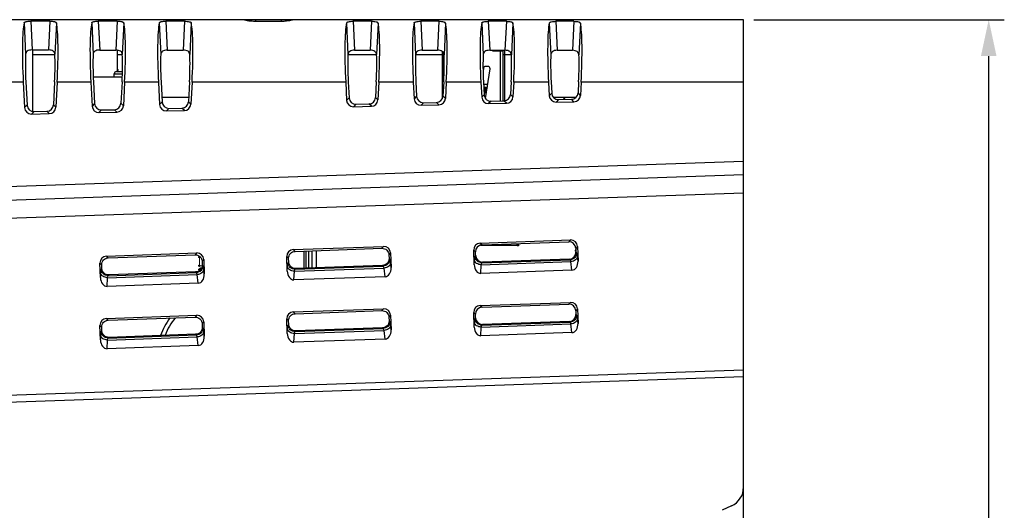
# Model space of a CAD drawing. Header units: millimetres. Extents: x 0 to 594, y 0 to 420.
# Tile 27 of 31: x 359 to 454, y 225 to 272. Entities that reach past the tile are written whole.
import ezdxf

# ---------------------------------------------------------------- set-up
doc = ezdxf.new("R2010")
doc.units = ezdxf.units.MM
doc.header["$LTSCALE"] = 46.2
doc.header["$PDMODE"] = 3
doc.header["$PDSIZE"] = 8
doc.layers.get('0').update_dxf_attribs({"linetype": 'CONTINUOUS'})
doc.layers.get('Defpoints').update_dxf_attribs({"linetype": 'CONTINUOUS'})
for name, color, linetype in [('2D-OUT_MSR-B2MWA-EX-DIM', 7, 'CONTINUOUS'), ('BUZZ-SHAPE', 7, 'CONTINUOUS'), ('C-2007435-3-C-3D-SHAPE', 7, 'CONTINUOUS'), ('DIP_SW_2P_F-SHAPE', 7, 'CONTINUOUS'), ('PCB-TOPRP1000D_V100-SHAPE', 7, 'CONTINUOUS'), ('RP_BOTTOM_CASE-SHAPE', 7, 'CONTINUOUS'), ('RP_TOP_CASE-SHAPE', 7, 'CONTINUOUS'), ('TACT_ANGLE__YST-1102V-SHAPE', 7, 'CONTINUOUS'), ('USB-1001-008-01001_CNC-SHAPE', 7, 'CONTINUOUS')]:
    doc.layers.add(name, color=color, linetype=linetype)
doc.styles.get("Standard").update_dxf_attribs({"font": 'gothic.ttf'})
doc.dimstyles.new('DIMSTYLE_1', dxfattribs={"dimtxt": 3.5, "dimasz": 3.5, "dimexe": 1.5, "dimexo": 1, "dimgap": 0.875, "dimtad": 1, "dimdec": 1, "dimdsep": 46, "dimtxsty": 'STANDARD', "dimblk": '_FILLED', "dimblk1": '_FILLED', "dimblk2": '_FILLED', "dimcen": 0.09, "dimadec": 5, "dimazin": 2, "dimtp": 0.5, "dimtm": 0.5, "dimtfac": 1, "dimtdec": 1, "dimtofl": 0, "dimtmove": 0, "dimatfit": 3, "dimldrblk": '_FILLED', "dimfxl": 1, "dimtolj": 1, "dimarcsym": 0})

# ---------------------------------------------------------------- blocks, each defined once
blk = doc.blocks.new('_FILLED')
at = {"color": 0, "linetype": 'ByBlock'}
blk.add_solid([(0, 0), (-1, 0.214), (-1, -0.214)], dxfattribs=at)
blk = doc.blocks.new('*D12')
at = {"layer": '2D-OUT_MSR-B2MWA-EX-DIM', "color": 0, "linetype": 'Continuous', "lineweight": -2}
for p, q in [((429.896, 272.025), (453.997, 272.025)), ((452.497, 144.275), (452.497, 268.525)), ((425.896, 140.775), (453.997, 140.775))]:
    blk.add_line(p, q, dxfattribs=at)
at = {"layer": 'Defpoints', "color": 0, "linetype": 'Continuous'}
for p in [(428.896, 272.025), (452.497, 272.025), (424.896, 140.775)]:
    blk.add_point(p, dxfattribs=at)
at = {"layer": '2D-OUT_MSR-B2MWA-EX-DIM', "color": 0, "linetype": 'Continuous', "lineweight": -2, "xscale": 3.5, "yscale": 3.5, "zscale": 3.5}
for p, rotation in [((452.497, 272.025), 90), ((452.497, 140.775), 270)]:
    blk.add_blockref('_FILLED', p, dxfattribs=dict(at, rotation=rotation))
at = {"layer": '2D-OUT_MSR-B2MWA-EX-DIM', "color": 0, "linetype": 'Continuous', "insert": (446.955, 207.391), "char_height": 3.5, "attachment_point": 2, "rotation": 90, "line_spacing_factor": 0.9}
blk.add_mtext('\\A1;131.3', dxfattribs=at)

msp = doc.modelspace()

# ---------------------------------------------------------------- linework, layer by layer
at = {"layer": 'BUZZ-SHAPE', "color": 7, "linetype": 'Continuous'}
for radius, start, end in [(6, 143.33593, 161.6191), (5.6, 139.8885, 160.07025)]:
    msp.add_arc((378.482, 239.739), radius, start, end, dxfattribs=at)
at = {"layer": 'C-2007435-3-C-3D-SHAPE', "color": 7, "linetype": 'Continuous'}
for p, q in [((386.596, 248.108), (386.596, 249.763)), ((386.77, 249.77), (386.77, 248.114)), ((387.054, 248.124), (387.054, 249.779)), ((387.346, 249.79), (387.346, 248.134)), ((387.346, 249.675), (387.366, 249.675)), ((387.366, 248.134), (387.366, 249.79)), ((387.766, 249.804), (387.766, 248.148)), ((387.366, 248.34), (387.346, 248.295))]:
    msp.add_line(p, q, dxfattribs=at)
at = {"layer": 'DIP_SW_2P_F-SHAPE', "color": 7, "linetype": 'Continuous'}
msp.add_line((360.446, 269.112), (360.446, 263.203), dxfattribs=at)
at = {"layer": 'PCB-TOPRP1000D_V100-SHAPE', "color": 7, "linetype": 'Continuous'}
for p, q in [((360.446, 268.675), (362.605, 268.675)), ((368.646, 268.675), (369.098, 268.675)), ((390.819, 268.675), (393.57, 268.675)), ((397.327, 268.675), (400.036, 268.675)), ((405.756, 268.675), (406.555, 268.675))]:
    msp.add_line(p, q, dxfattribs=at)
for points, const_width in [([(399.896, 268.964), (399.896, 264.43)], 0.126), ([(405.896, 264.216), (405.896, 269.082)], 0.126), ([(407.171, 250.325), (403.55, 250.325)], 0.126), ([(407.171, 250.476), (407.171, 250.325)], 0.126), ([(376.521, 249.175), (376.568, 249.222)], 0.105), ([(412.746, 249.8), (412.746, 250.023)], 0.105), ([(412.754, 249.792), (412.746, 249.8)], 0.105), ([(376.521, 248.35), (376.521, 249.175)], 0.105), ([(376.78, 248.35), (376.521, 248.35)], 0.105), ([(376.768, 248.825), (376.721, 248.825)], 0.462), ([(376.521, 247.975), (376.621, 248.075)], 0.105), ([(376.521, 247.878), (376.521, 247.975)], 0.105), ([(376.621, 248.075), (376.694, 248.075)], 0.105)]:
    msp.add_lwpolyline(points, dxfattribs=dict(at, const_width=const_width))
for points, const_width in [([(404.173, 265.222, 0.094913), (403.896, 265.275)], 0.63), ([(411.647, 264.526, 0.01081), (411.547, 264.346)], 0.107), ([(411.721, 264.526, 0.010907), (411.62, 264.348)], 0.107)]:
    msp.add_lwpolyline(points, format="xyb", dxfattribs=dict(at, const_width=const_width))
for centre, radius in [((407.171, 250.325), 0.075), ((376.521, 249.175), 0.0625), ((376.521, 248.35), 0.0625), ((376.521, 247.975), 0.0625), ((376.621, 248.075), 0.0625)]:
    msp.add_circle(centre, radius, dxfattribs=at)
for centre, start, end in [((368.646, 267.175), 269.99148, 90.00852), ((412.746, 249.8), 90, 270.96257)]:
    msp.add_arc(centre, 0.0625, start, end, dxfattribs=at)
at = {"layer": 'RP_BOTTOM_CASE-SHAPE', "color": 7, "linetype": 'Continuous'}
msp.add_line((428.896, 220.775), (428.896, 227.041), dxfattribs=at)
at = {"layer": 'RP_TOP_CASE-SHAPE', "color": 7, "linetype": 'Continuous'}
for p, q in [((428.896, 272.025), (299.996, 272.025)), ((381.921, 272.025), (381.921, 271.857)), ((384.399, 272.025), (384.399, 271.857)), ((385.451, 272.025), (385.452, 271.992)), ((428.896, 237.644), (428.896, 272.025)), ((359.64, 271.716), (359.784, 268.697)), ((360.279, 271.882), (360.412, 269.112)), ((362.112, 271.882), (360.279, 271.882)), ((362.112, 271.882), (361.979, 269.111)), ((362.749, 271.716), (362.605, 268.696)), ((366.147, 271.714), (366.292, 268.69)), ((366.786, 271.88), (366.919, 269.108)), ((368.605, 271.88), (366.786, 271.88)), ((368.605, 271.88), (368.472, 269.107)), ((369.242, 271.713), (369.098, 268.689)), ((372.654, 271.711), (372.799, 268.684)), ((373.293, 271.879), (373.426, 269.104)), ((375.097, 271.878), (373.293, 271.879)), ((375.097, 271.878), (374.965, 269.103)), ((375.735, 271.71), (375.59, 268.682)), ((384.399, 271.857), (381.921, 271.857)), ((390.674, 271.704), (390.819, 268.664)), ((391.313, 271.874), (391.446, 269.092)), ((393.078, 271.873), (391.313, 271.874)), ((393.078, 271.873), (392.945, 269.091)), ((393.715, 271.703), (393.57, 268.662)), ((397.181, 271.701), (397.327, 268.657)), ((397.82, 271.872), (397.953, 269.087)), ((399.571, 271.872), (397.82, 271.872)), ((399.571, 271.872), (399.437, 269.086)), ((400.208, 271.7), (400.062, 268.655)), ((403.688, 271.698), (403.834, 268.65)), ((404.327, 271.87), (404.461, 269.083)), ((406.063, 271.87), (404.327, 271.87)), ((406.063, 271.87), (405.93, 269.082)), ((406.701, 271.698), (406.555, 268.648)), ((410.196, 271.696), (410.342, 268.643)), ((410.835, 271.868), (410.968, 269.078)), ((412.556, 271.868), (410.835, 271.868)), ((412.556, 271.868), (412.423, 269.077)), ((413.194, 271.695), (413.048, 268.641)), ((360.412, 269.112), (361.979, 269.111)), ((366.919, 269.108), (368.472, 269.107)), ((373.426, 269.104), (374.965, 269.103)), ((391.446, 269.092), (392.945, 269.091)), ((397.953, 269.087), (399.437, 269.086)), ((404.461, 269.083), (405.93, 269.082)), ((410.968, 269.078), (412.423, 269.077)), ((359.561, 266.025), (356.335, 266.025)), ((359.561, 266.025), (359.691, 263.561)), ((359.81, 266.031), (359.927, 263.802)), ((362.579, 266.031), (362.463, 263.83)), ((362.827, 266.025), (362.699, 263.6)), ((366.069, 266.025), (362.827, 266.025)), ((366.069, 266.025), (366.191, 263.708)), ((366.318, 266.031), (366.427, 263.95)), ((369.071, 266.031), (368.963, 263.978)), ((369.319, 266.025), (369.199, 263.747)), ((372.577, 266.025), (369.319, 266.025)), ((372.577, 266.025), (372.691, 263.856)), ((372.826, 266.031), (372.927, 264.097)), ((375.563, 266.031), (375.463, 264.125)), ((375.811, 266.025), (375.699, 263.895)), ((390.598, 266.025), (375.811, 266.025)), ((390.598, 266.025), (390.691, 264.264)), ((390.847, 266.031), (390.927, 264.506)), ((393.542, 266.031), (393.463, 264.534)), ((393.79, 266.025), (393.699, 264.303)), ((397.106, 266.025), (393.79, 266.025)), ((397.106, 266.025), (397.191, 264.412)), ((397.355, 266.031), (397.427, 264.653)), ((400.034, 266.031), (399.963, 264.682)), ((400.282, 266.025), (400.199, 264.451)), ((403.614, 266.025), (400.282, 266.025)), ((403.614, 266.025), (403.691, 264.559)), ((403.863, 266.031), (403.927, 264.801)), ((406.526, 266.031), (406.463, 264.829)), ((406.774, 266.025), (406.699, 264.598)), ((410.122, 266.025), (406.774, 266.025)), ((410.122, 266.025), (410.191, 264.707)), ((410.371, 266.031), (410.427, 264.948)), ((413.018, 266.031), (412.963, 264.977)), ((413.267, 266.025), (413.199, 264.746)), ((428.896, 266.025), (413.267, 266.025)), ((375.484, 264.525), (372.905, 264.525)), ((390.927, 264.506), (390.691, 264.264)), ((393.699, 264.303), (393.463, 264.534)), ((397.427, 264.653), (397.191, 264.412)), ((400.199, 264.451), (399.963, 264.682)), ((403.927, 264.801), (403.691, 264.559)), ((406.699, 264.598), (406.463, 264.829)), ((410.427, 264.948), (410.191, 264.707)), ((412.743, 264.525), (410.617, 264.525)), ((413.199, 264.746), (412.963, 264.977)), ((359.927, 263.802), (359.691, 263.561)), ((362.699, 263.6), (362.463, 263.83)), ((366.427, 263.95), (366.191, 263.708)), ((369.199, 263.747), (368.963, 263.978)), ((372.927, 264.097), (372.691, 263.856)), ((373.588, 263.484), (374.831, 263.512)), ((375.067, 263.282), (374.831, 263.512)), ((375.699, 263.895), (375.463, 264.125)), ((391.588, 263.893), (391.352, 263.651)), ((391.352, 263.651), (393.067, 263.69)), ((391.588, 263.893), (392.831, 263.921)), ((393.067, 263.69), (392.831, 263.921)), ((398.089, 264.04), (397.852, 263.799)), ((397.852, 263.799), (399.567, 263.838)), ((398.089, 264.04), (399.331, 264.068)), ((399.567, 263.838), (399.331, 264.068)), ((404.589, 264.188), (404.352, 263.946)), ((404.352, 263.946), (406.067, 263.985)), ((404.589, 264.188), (405.831, 264.216)), ((406.067, 263.985), (405.831, 264.216)), ((411.089, 264.335), (410.852, 264.094)), ((410.852, 264.094), (412.567, 264.133)), ((411.089, 264.335), (412.331, 264.363)), ((412.567, 264.133), (412.331, 264.363)), ((360.588, 263.189), (360.352, 262.948)), ((360.352, 262.948), (362.067, 262.987)), ((360.588, 263.189), (361.831, 263.217)), ((362.067, 262.987), (361.831, 263.217)), ((367.088, 263.337), (366.852, 263.095)), ((366.852, 263.095), (368.567, 263.134)), ((367.088, 263.337), (368.331, 263.365)), ((368.567, 263.134), (368.331, 263.365)), ((373.588, 263.484), (373.352, 263.243)), ((373.352, 263.243), (375.067, 263.282)), ((336.794, 255.235), (428.896, 258.424)), ((336.839, 253.929), (428.896, 257.115)), ((336.9, 252.186), (428.896, 255.371)), ((403.543, 250.523), (412.243, 250.826)), ((403.543, 250.523), (403.722, 250.356)), ((403.722, 250.356), (412.076, 250.648)), ((412.243, 250.826), (412.076, 250.648)), ((367.565, 249.277), (376.264, 249.581)), ((367.565, 249.277), (367.743, 249.111)), ((367.743, 249.111), (376.098, 249.402)), ((376.264, 249.581), (376.098, 249.402)), ((385.554, 249.9), (394.253, 250.204)), ((385.554, 249.9), (385.732, 249.733)), ((385.733, 249.733), (394.087, 250.025)), ((394.253, 250.204), (394.087, 250.025)), ((394.923, 249.579), (394.757, 249.401)), ((394.757, 249.401), (394.769, 249.041)), ((394.923, 249.579), (394.972, 248.178)), ((402.967, 248.451), (402.919, 249.853)), ((402.919, 249.853), (403.097, 249.686)), ((403.047, 249.26), (403.11, 249.327)), ((403.11, 249.327), (403.097, 249.686)), ((412.912, 250.202), (412.746, 250.023)), ((412.746, 250.023), (412.758, 249.664)), ((412.825, 249.602), (412.758, 249.664)), ((412.912, 250.202), (412.961, 248.8)), ((366.989, 247.206), (366.94, 248.607)), ((366.94, 248.607), (367.118, 248.441)), ((367.131, 248.081), (367.118, 248.441)), ((376.934, 248.956), (376.768, 248.778)), ((376.768, 248.778), (376.78, 248.418)), ((376.847, 248.356), (376.78, 248.418)), ((376.934, 248.956), (376.983, 247.555)), ((384.978, 247.829), (384.929, 249.23)), ((384.929, 249.23), (385.108, 249.064)), ((385.058, 248.637), (385.12, 248.704)), ((385.12, 248.704), (385.108, 249.064)), ((394.145, 248.371), (385.79, 248.079)), ((394.211, 248.309), (394.145, 248.371)), ((394.836, 248.979), (394.769, 249.041)), ((394.972, 248.178), (394.92, 248.606)), ((402.967, 248.451), (402.99, 248.882)), ((403.609, 247.611), (403.653, 248.445)), ((403.653, 248.445), (412.278, 248.747)), ((403.717, 248.636), (412.201, 248.932)), ((403.717, 248.636), (403.779, 248.702)), ((412.134, 248.994), (403.779, 248.702)), ((412.201, 248.932), (412.134, 248.994)), ((412.38, 247.917), (412.278, 248.747)), ((412.961, 248.8), (412.909, 249.228)), ((366.989, 247.206), (367.012, 247.637)), ((367.069, 248.015), (367.131, 248.081)), ((367.675, 247.2), (376.299, 247.501)), ((367.739, 247.39), (376.222, 247.686)), ((367.739, 247.39), (367.801, 247.457)), ((376.156, 247.748), (367.801, 247.457)), ((376.222, 247.686), (376.156, 247.748)), ((376.401, 246.671), (376.299, 247.501)), ((376.983, 247.555), (376.93, 247.983)), ((384.978, 247.829), (385.001, 248.259)), ((385.62, 246.988), (385.664, 247.823)), ((385.664, 247.823), (394.288, 248.124)), ((385.728, 248.013), (394.211, 248.309)), ((385.728, 248.013), (385.79, 248.079)), ((394.39, 247.294), (394.288, 248.124)), ((412.38, 247.917), (403.609, 247.611)), ((367.631, 246.365), (367.675, 247.2)), ((376.401, 246.671), (367.631, 246.365)), ((394.39, 247.294), (385.62, 246.988)), ((403.543, 244.523), (412.243, 244.826)), ((403.721, 244.357), (412.077, 244.649)), ((412.243, 244.826), (412.077, 244.649)), ((385.554, 243.9), (394.253, 244.204)), ((385.554, 243.9), (385.731, 243.734)), ((385.732, 243.734), (394.088, 244.026)), ((394.253, 244.204), (394.088, 244.026)), ((402.967, 242.451), (402.919, 243.853)), ((402.919, 243.853), (403.096, 243.687)), ((403.109, 243.326), (403.096, 243.687)), ((403.543, 244.523), (403.721, 244.357)), ((412.912, 244.202), (412.747, 244.024)), ((412.747, 244.024), (412.759, 243.663)), ((412.825, 243.602), (412.759, 243.663)), ((412.912, 244.202), (412.961, 242.8)), ((367.565, 243.277), (376.264, 243.581)), ((367.565, 243.277), (367.742, 243.112)), ((367.742, 243.112), (376.098, 243.403)), ((376.264, 243.581), (376.099, 243.403)), ((376.934, 242.956), (376.768, 242.779)), ((376.768, 242.779), (376.781, 242.418)), ((376.934, 242.956), (376.983, 241.555)), ((384.978, 241.829), (384.929, 243.23)), ((384.929, 243.23), (385.107, 243.065)), ((385.058, 242.637), (385.119, 242.703)), ((385.119, 242.703), (385.107, 243.065)), ((394.923, 243.579), (394.758, 243.402)), ((394.758, 243.402), (394.77, 243.04)), ((394.836, 242.979), (394.77, 243.04)), ((394.923, 243.579), (394.972, 242.178)), ((402.967, 242.451), (402.99, 242.882)), ((403.047, 243.26), (403.109, 243.326)), ((403.653, 242.445), (412.278, 242.747)), ((403.717, 242.636), (412.201, 242.932)), ((403.717, 242.636), (403.778, 242.701)), ((412.135, 242.993), (403.778, 242.701)), ((412.201, 242.932), (412.135, 242.993)), ((412.38, 241.917), (412.278, 242.747)), ((412.961, 242.8), (412.909, 243.228)), ((366.989, 241.206), (366.94, 242.607)), ((366.94, 242.607), (367.118, 242.442)), ((367.069, 242.015), (367.13, 242.08)), ((367.13, 242.08), (367.118, 242.442)), ((367.739, 241.39), (376.222, 241.686)), ((376.157, 241.748), (367.8, 241.456)), ((376.222, 241.686), (376.157, 241.748)), ((376.847, 242.356), (376.781, 242.417)), ((376.983, 241.555), (376.93, 241.983)), ((384.978, 241.829), (385.001, 242.259)), ((385.62, 240.988), (385.664, 241.823)), ((385.664, 241.823), (394.288, 242.124)), ((385.728, 242.013), (394.211, 242.309)), ((385.728, 242.013), (385.789, 242.079)), ((394.146, 242.37), (385.789, 242.079)), ((394.211, 242.309), (394.146, 242.37)), ((394.39, 241.294), (394.288, 242.124)), ((394.972, 242.178), (394.92, 242.606)), ((403.609, 241.611), (403.653, 242.445)), ((412.38, 241.917), (403.609, 241.611)), ((366.989, 241.206), (367.012, 241.637)), ((367.631, 240.365), (367.675, 241.2)), ((367.675, 241.2), (376.299, 241.501)), ((367.739, 241.39), (367.8, 241.456)), ((376.401, 240.671), (376.299, 241.501)), ((394.39, 241.294), (385.62, 240.988)), ((376.401, 240.671), (367.631, 240.365)), ((347.392, 235.523), (428.896, 238.345)), ((428.896, 237.644), (348.092, 234.847)), ((428.896, 227.041), (428.896, 237.644)), ((427.741, 225.229), (426.851, 224.813))]:
    msp.add_line(p, q, dxfattribs=at)
msp.add_arc((426.896, 227.041), 2, 295, 0, dxfattribs=at)
for centre, major_axis, ratio, start_param, end_param in [((385.972, 266.025), (-0.363, 5.999), 0.306674, -0.005853, 0.085622), ((386.182, 266.025), (6.681, -1.67), 0.862554, 1.852803, 1.865516), ((360.115, 266.025), (-0.318, 6), 0.091942, 0.317223, 1.565916), ((362.275, 266.025), (0.318, 6), 0.091734, -1.565927, -0.317645), ((366.622, 266.025), (-0.318, 6), 0.091942, 0.318607, 1.565916), ((368.767, 266.025), (0.318, 6), 0.091734, -1.565927, -0.319026), ((373.13, 266.025), (-0.318, 6), 0.091942, 0.319992, 1.565916), ((375.259, 266.025), (0.318, 6), 0.091734, -1.565927, -0.320409), ((391.152, 266.025), (-0.318, 6), 0.091942, 0.323832, 1.565916), ((393.238, 266.025), (0.318, 6), 0.091734, -1.565927, -0.32424), ((397.659, 266.025), (-0.318, 6), 0.091942, 0.32522, 1.565916), ((399.73, 266.025), (0.318, 6), 0.091734, -1.565927, -0.325625), ((404.167, 266.025), (-0.318, 6), 0.091942, 0.326609, 1.565916), ((406.222, 266.025), (0.318, 6), 0.091734, -1.565927, -0.327011), ((410.675, 266.025), (-0.318, 6), 0.091942, 0.327998, 1.565916), ((412.715, 266.025), (0.318, 6), 0.091734, -1.565927, -0.328398), ((360.133, 266.025), (-0.186, 3.5), 0.091942, 0.697166, 1.564171), ((362.256, 266.025), (0.186, 3.5), 0.091734, -1.564182, -0.697941), ((366.641, 266.025), (-0.186, 3.5), 0.091942, 0.7002, 1.564171), ((368.749, 266.025), (0.186, 3.5), 0.091734, -1.564182, -0.700971), ((373.149, 266.025), (-0.186, 3.5), 0.091942, 0.703244, 1.564171), ((375.241, 266.025), (0.186, 3.5), 0.091734, -1.564182, -0.70401), ((391.17, 266.025), (-0.186, 3.5), 0.091942, 0.711718, 1.564171), ((393.219, 266.025), (0.186, 3.5), 0.091734, -1.564182, -0.712471), ((397.678, 266.025), (-0.186, 3.5), 0.091942, 0.714795, 1.564171), ((399.712, 266.025), (0.186, 3.5), 0.091734, -1.564182, -0.715544), ((404.186, 266.025), (-0.186, 3.5), 0.091942, 0.717882, 1.564171), ((406.204, 266.025), (0.186, 3.5), 0.091734, -1.564182, -0.718626), ((410.694, 266.025), (-0.186, 3.5), 0.091942, 0.720978, 1.564171), ((412.696, 266.025), (0.186, 3.5), 0.091734, -1.564182, -0.721717), ((391.579, 264.545), (0.453, 0.473), 0.992102, -3.891514, -2.358366), ((392.811, 264.573), (0.464, -0.462), 0.992449, -0.760266, 0.727866), ((398.079, 264.693), (0.453, 0.473), 0.992102, -3.891514, -2.358366), ((399.311, 264.721), (0.464, -0.462), 0.992449, -0.760266, 0.727866), ((399.548, 264.49), (0.468, -0.458), 0.992599, -0.77034, 0.717791), ((404.343, 264.599), (-0.458, -0.468), 0.992259, -0.740291, 0.792858), ((404.579, 264.84), (0.453, 0.473), 0.992102, -3.891514, -2.358366), ((405.811, 264.868), (0.464, -0.462), 0.992449, -0.760266, 0.727866), ((406.048, 264.637), (0.468, -0.458), 0.992599, -0.77034, 0.717791), ((410.843, 264.746), (-0.458, -0.468), 0.992259, -0.740291, 0.792858), ((411.079, 264.988), (0.453, 0.473), 0.992102, -3.891514, -2.358366), ((412.311, 265.016), (0.464, -0.462), 0.992449, -0.760266, 0.727866), ((412.548, 264.785), (0.468, -0.458), 0.992599, -0.77034, 0.717791), ((360.343, 263.6), (-0.458, -0.468), 0.992259, -0.740291, 0.792858), ((360.579, 263.842), (0.453, 0.473), 0.992102, -3.891514, -2.358366), ((361.812, 263.87), (0.464, -0.462), 0.992449, -0.760266, 0.727866), ((362.048, 263.639), (0.468, -0.458), 0.992599, -0.77034, 0.717791), ((366.843, 263.748), (-0.458, -0.468), 0.992259, -0.740291, 0.792858), ((367.079, 263.989), (0.453, 0.473), 0.992102, -3.891514, -2.358366), ((368.312, 264.017), (0.464, -0.462), 0.992449, -0.760266, 0.727866), ((368.548, 263.786), (0.468, -0.458), 0.992599, -0.77034, 0.717791), ((373.343, 263.895), (-0.458, -0.468), 0.992259, -0.740291, 0.792858), ((373.579, 264.137), (0.453, 0.473), 0.992102, -3.891514, -2.358366), ((374.812, 264.165), (0.464, -0.462), 0.992449, -0.760266, 0.727866), ((375.048, 263.934), (0.468, -0.458), 0.992599, -0.77034, 0.717791), ((391.343, 264.304), (-0.458, -0.468), 0.992259, -0.740291, 0.792858), ((393.048, 264.342), (0.468, -0.458), 0.992599, -0.77034, 0.717791), ((397.843, 264.451), (-0.458, -0.468), 0.992259, -0.740291, 0.792858), ((403.571, 249.871), (0.479, -0.447), 0.992433, 2.359993, 3.923193), ((403.749, 249.704), (0.484, -0.442), 0.992577, 2.349395, 3.912595), ((412.094, 249.995), (0.451, 0.475), 0.992588, -0.771703, 0.791497), ((412.261, 250.174), (0.447, 0.479), 0.992433, -0.7816, 0.7816), ((367.592, 248.625), (0.479, -0.447), 0.992433, 2.359993, 3.923193), ((376.282, 248.929), (0.447, 0.479), 0.992433, -0.7816, 0.7816), ((385.582, 249.248), (0.479, -0.447), 0.992433, 2.359993, 3.923193), ((394.271, 249.551), (0.447, 0.479), 0.992433, -0.7816, 0.7816), ((403.762, 249.355), (0.442, 0.483), 0.992274, -3.932689, -2.369489), ((412.106, 249.646), (0.475, -0.452), 0.992285, -0.771402, 0.791798), ((403.618, 248.531), (0.048, 0.92), 0.705758, -4.589054, -3.079925), ((412.307, 248.834), (-0.112, 0.914), 0.705758, -3.20326, -1.694131), ((376.329, 247.589), (-0.112, 0.914), 0.705758, -3.20326, -1.694131), ((385.628, 247.908), (0.048, 0.92), 0.705758, -4.589054, -3.079925), ((394.318, 248.211), (-0.112, 0.914), 0.705758, -3.20326, -1.694131), ((367.639, 247.285), (0.048, 0.92), 0.705758, -4.589054, -3.079925), ((412.095, 243.996), (0.451, 0.475), 0.992588, -0.771703, 0.791497), ((412.261, 244.174), (0.447, 0.479), 0.992433, -0.7816, 0.7816), ((376.282, 242.929), (0.447, 0.479), 0.992433, -0.7816, 0.7816), ((385.582, 243.248), (0.479, -0.447), 0.992433, 2.359993, 3.923193), ((394.271, 243.551), (0.447, 0.479), 0.992433, -0.7816, 0.7816), ((403.571, 243.871), (0.479, -0.447), 0.992433, 2.359993, 3.923193), ((403.748, 243.705), (0.484, -0.442), 0.992577, 2.349395, 3.912595), ((412.107, 243.645), (0.475, -0.452), 0.992285, -0.771402, 0.791798), ((367.592, 242.625), (0.479, -0.447), 0.992433, 2.359993, 3.923193), ((403.761, 243.354), (0.442, 0.483), 0.992274, -3.932689, -2.369489), ((412.307, 242.834), (-0.112, 0.914), 0.705758, -3.20326, -1.694131), ((385.628, 241.908), (0.048, 0.92), 0.705758, -4.589054, -3.079925), ((394.318, 242.211), (-0.112, 0.914), 0.705758, -3.20326, -1.694131), ((403.618, 242.531), (0.048, 0.92), 0.705758, -4.589054, -3.079925), ((367.639, 241.285), (0.048, 0.92), 0.705758, -4.589054, -3.079925), ((376.329, 241.589), (-0.112, 0.914), 0.705758, -3.20326, -1.694131)]:
    msp.add_ellipse(centre, major_axis=major_axis, ratio=ratio, start_param=start_param, end_param=end_param, dxfattribs=at)
for points, knots in [([(381.921, 271.857), (381.779, 271.857), (381.574, 271.867), (381.314, 271.897), (381.15, 271.924), (381.015, 271.951), (380.924, 271.974), (380.87, 271.991), (380.844, 272.001), (380.829, 272.008), (380.82, 272.015), (380.821, 272.017)], [0, 0, 0, 0, 0.37926, 0.550473, 0.700851, 0.82493, 0.918134, 0.952003, 0.976895, 0.992695, 1, 1, 1, 1]), ([(359.64, 271.716), (359.647, 271.746), (359.69, 271.787), (359.762, 271.819), (359.876, 271.853), (360.051, 271.876), (360.199, 271.882), (360.279, 271.882)], [0, 0, 0, 0, 0.133792, 0.230567, 0.350322, 0.650375, 1, 1, 1, 1]), ([(362.112, 271.882), (362.191, 271.882), (362.34, 271.876), (362.514, 271.852), (362.628, 271.819), (362.699, 271.786), (362.743, 271.745), (362.749, 271.716)], [0, 0, 0, 0, 0.349712, 0.649686, 0.769374, 0.866113, 1, 1, 1, 1]), ([(366.147, 271.714), (366.154, 271.744), (366.197, 271.785), (366.269, 271.817), (366.383, 271.851), (366.558, 271.874), (366.706, 271.88), (366.786, 271.88)], [0, 0, 0, 0, 0.134053, 0.23084, 0.350562, 0.650498, 1, 1, 1, 1]), ([(368.605, 271.88), (368.684, 271.88), (368.833, 271.874), (369.007, 271.85), (369.121, 271.816), (369.192, 271.784), (369.236, 271.743), (369.242, 271.713)], [0, 0, 0, 0, 0.349589, 0.649446, 0.769101, 0.865852, 1, 1, 1, 1]), ([(372.654, 271.711), (372.661, 271.741), (372.704, 271.782), (372.776, 271.815), (372.89, 271.849), (373.065, 271.873), (373.213, 271.879), (373.293, 271.879)], [0, 0, 0, 0, 0.134315, 0.231114, 0.350804, 0.650621, 1, 1, 1, 1]), ([(375.097, 271.878), (375.177, 271.878), (375.325, 271.872), (375.5, 271.848), (375.613, 271.814), (375.685, 271.782), (375.728, 271.74), (375.735, 271.71)], [0, 0, 0, 0, 0.349465, 0.649204, 0.768826, 0.86559, 1, 1, 1, 1]), ([(385.452, 271.992), (385.403, 271.975), (385.271, 271.943), (385.036, 271.899), (384.735, 271.866), (384.515, 271.857), (384.399, 271.857)], [0, 0, 0, 0, 0.148494, 0.380461, 0.673677, 1, 1, 1, 1]), ([(390.674, 271.704), (390.681, 271.734), (390.724, 271.776), (390.796, 271.809), (390.91, 271.843), (391.085, 271.868), (391.233, 271.874), (391.313, 271.874)], [0, 0, 0, 0, 0.135043, 0.231876, 0.351475, 0.650964, 1, 1, 1, 1]), ([(393.078, 271.873), (393.158, 271.873), (393.306, 271.867), (393.48, 271.843), (393.594, 271.808), (393.666, 271.775), (393.709, 271.733), (393.715, 271.703)], [0, 0, 0, 0, 0.349122, 0.648531, 0.768063, 0.864862, 1, 1, 1, 1]), ([(397.181, 271.701), (397.188, 271.731), (397.231, 271.773), (397.303, 271.807), (397.417, 271.841), (397.592, 271.866), (397.74, 271.872), (397.82, 271.872)], [0, 0, 0, 0, 0.135306, 0.232153, 0.351719, 0.651089, 1, 1, 1, 1]), ([(399.571, 271.872), (399.65, 271.871), (399.799, 271.865), (399.973, 271.841), (400.087, 271.806), (400.159, 271.773), (400.201, 271.731), (400.208, 271.7)], [0, 0, 0, 0, 0.348997, 0.648287, 0.767786, 0.864598, 1, 1, 1, 1]), ([(403.688, 271.698), (403.695, 271.729), (403.738, 271.771), (403.81, 271.805), (403.924, 271.839), (404.099, 271.864), (404.247, 271.87), (404.327, 271.87)], [0, 0, 0, 0, 0.135571, 0.23243, 0.351964, 0.651214, 1, 1, 1, 1]), ([(406.063, 271.87), (406.143, 271.87), (406.292, 271.863), (406.466, 271.839), (406.58, 271.804), (406.652, 271.77), (406.694, 271.728), (406.701, 271.698)], [0, 0, 0, 0, 0.348871, 0.648042, 0.767509, 0.864334, 1, 1, 1, 1]), ([(410.196, 271.696), (410.202, 271.726), (410.245, 271.769), (410.317, 271.802), (410.431, 271.837), (410.606, 271.862), (410.755, 271.868), (410.835, 271.868)], [0, 0, 0, 0, 0.135835, 0.232709, 0.352209, 0.651339, 1, 1, 1, 1]), ([(412.556, 271.868), (412.636, 271.868), (412.785, 271.861), (412.959, 271.837), (413.072, 271.802), (413.145, 271.768), (413.187, 271.725), (413.194, 271.695)], [0, 0, 0, 0, 0.348746, 0.647796, 0.767231, 0.864069, 1, 1, 1, 1]), ([(360.412, 269.112), (360.325, 269.112), (360.163, 269.095), (359.953, 269.015), (359.816, 268.871), (359.787, 268.754), (359.784, 268.697)], [0, 0, 0, 0, 0.313694, 0.580277, 0.796945, 1, 1, 1, 1]), ([(362.605, 268.696), (362.602, 268.752), (362.574, 268.87), (362.437, 269.013), (362.227, 269.094), (362.066, 269.111), (361.979, 269.111)], [0, 0, 0, 0, 0.203263, 0.41996, 0.68639, 1, 1, 1, 1]), ([(366.919, 269.108), (366.832, 269.108), (366.67, 269.091), (366.459, 269.009), (366.323, 268.865), (366.295, 268.747), (366.292, 268.69)], [0, 0, 0, 0, 0.313368, 0.579677, 0.796451, 1, 1, 1, 1]), ([(369.098, 268.689), (369.095, 268.745), (369.067, 268.863), (368.93, 269.008), (368.72, 269.09), (368.559, 269.107), (368.472, 269.107)], [0, 0, 0, 0, 0.203755, 0.420559, 0.686718, 1, 1, 1, 1]), ([(373.426, 269.104), (373.339, 269.104), (373.177, 269.087), (372.966, 269.004), (372.83, 268.859), (372.802, 268.74), (372.799, 268.684)], [0, 0, 0, 0, 0.313043, 0.579078, 0.795959, 1, 1, 1, 1]), ([(375.59, 268.682), (375.587, 268.739), (375.559, 268.857), (375.424, 269.003), (375.213, 269.085), (375.052, 269.103), (374.965, 269.103)], [0, 0, 0, 0, 0.204246, 0.421158, 0.687045, 1, 1, 1, 1]), ([(391.446, 269.092), (391.359, 269.092), (391.196, 269.074), (390.985, 268.99), (390.85, 268.842), (390.822, 268.722), (390.819, 268.664)], [0, 0, 0, 0, 0.312141, 0.577418, 0.794601, 1, 1, 1, 1]), ([(393.57, 268.662), (393.567, 268.72), (393.54, 268.84), (393.405, 268.988), (393.194, 269.073), (393.032, 269.091), (392.945, 269.091)], [0, 0, 0, 0, 0.205595, 0.422807, 0.687946, 1, 1, 1, 1]), ([(397.953, 269.087), (397.866, 269.087), (397.703, 269.07), (397.492, 268.984), (397.357, 268.835), (397.33, 268.715), (397.327, 268.657)], [0, 0, 0, 0, 0.311828, 0.576826, 0.794116, 1, 1, 1, 1]), ([(400.062, 268.655), (400.059, 268.713), (400.032, 268.833), (399.898, 268.983), (399.687, 269.068), (399.525, 269.086), (399.437, 269.086)], [0, 0, 0, 0, 0.206076, 0.42339, 0.688257, 1, 1, 1, 1]), ([(404.461, 269.083), (404.373, 269.083), (404.21, 269.065), (403.999, 268.979), (403.864, 268.829), (403.837, 268.708), (403.834, 268.65)], [0, 0, 0, 0, 0.311512, 0.576225, 0.793627, 1, 1, 1, 1]), ([(406.555, 268.648), (406.552, 268.706), (406.525, 268.827), (406.391, 268.977), (406.18, 269.064), (406.018, 269.082), (405.93, 269.082)], [0, 0, 0, 0, 0.206566, 0.423995, 0.688575, 1, 1, 1, 1]), ([(410.968, 269.078), (410.88, 269.078), (410.717, 269.06), (410.506, 268.974), (410.371, 268.822), (410.345, 268.701), (410.342, 268.643)], [0, 0, 0, 0, 0.311182, 0.575617, 0.793138, 1, 1, 1, 1]), ([(413.048, 268.641), (413.045, 268.699), (413.018, 268.82), (412.884, 268.972), (412.673, 269.059), (412.51, 269.077), (412.423, 269.077)], [0, 0, 0, 0, 0.207055, 0.424602, 0.688905, 1, 1, 1, 1]), ([(376.098, 249.402), (376.182, 249.405), (376.353, 249.378), (376.574, 249.241), (376.725, 249.031), (376.765, 248.862), (376.768, 248.778)], [0, 0, 0, 0, 0.250033, 0.499998, 0.74996, 1, 1, 1, 1]), ([(385.108, 249.064), (385.105, 249.148), (385.132, 249.319), (385.269, 249.54), (385.479, 249.691), (385.648, 249.73), (385.733, 249.733)], [0, 0, 0, 0, 0.250039, 0.500001, 0.749964, 1, 1, 1, 1]), ([(394.087, 250.025), (394.171, 250.028), (394.342, 250), (394.563, 249.864), (394.714, 249.654), (394.754, 249.485), (394.757, 249.401)], [0, 0, 0, 0, 0.250036, 0.499999, 0.749961, 1, 1, 1, 1]), ([(412.825, 249.602), (412.827, 249.518), (412.799, 249.347), (412.662, 249.128), (412.453, 248.976), (412.285, 248.935), (412.201, 248.932)], [0, 0, 0, 0, 0.249777, 0.5, 0.750223, 1, 1, 1, 1]), ([(412.909, 249.228), (412.903, 249.277), (412.891, 249.363), (412.871, 249.476), (412.851, 249.551), (412.836, 249.592), (412.825, 249.602)], [0, 0, 0, 0, 0.380846, 0.678848, 0.885898, 1, 1, 1, 1]), ([(367.118, 248.441), (367.116, 248.525), (367.143, 248.697), (367.28, 248.917), (367.49, 249.068), (367.659, 249.108), (367.743, 249.111)], [0, 0, 0, 0, 0.25004, 0.500002, 0.749967, 1, 1, 1, 1]), ([(376.78, 248.418), (376.783, 248.334), (376.756, 248.163), (376.619, 247.942), (376.409, 247.791), (376.24, 247.751), (376.156, 247.748)], [0, 0, 0, 0, 0.250033, 0.499998, 0.749959, 1, 1, 1, 1]), ([(376.847, 248.356), (376.849, 248.272), (376.82, 248.102), (376.683, 247.882), (376.474, 247.731), (376.306, 247.69), (376.222, 247.686)], [0, 0, 0, 0, 0.249777, 0.5, 0.750223, 1, 1, 1, 1]), ([(376.93, 247.983), (376.924, 248.031), (376.913, 248.118), (376.893, 248.23), (376.873, 248.306), (376.857, 248.346), (376.847, 248.356)], [0, 0, 0, 0, 0.380846, 0.678848, 0.885898, 1, 1, 1, 1]), ([(385.001, 248.259), (385.003, 248.308), (385.009, 248.395), (385.021, 248.509), (385.036, 248.585), (385.048, 248.627), (385.058, 248.637)], [0, 0, 0, 0, 0.380901, 0.678762, 0.88587, 1, 1, 1, 1]), ([(385.728, 248.013), (385.644, 248.011), (385.473, 248.039), (385.254, 248.176), (385.102, 248.385), (385.062, 248.554), (385.058, 248.637)], [0, 0, 0, 0, 0.249777, 0.5, 0.750223, 1, 1, 1, 1]), ([(385.79, 248.079), (385.706, 248.077), (385.534, 248.104), (385.314, 248.24), (385.163, 248.451), (385.123, 248.62), (385.12, 248.704)], [0, 0, 0, 0, 0.25004, 0.500001, 0.749964, 1, 1, 1, 1]), ([(394.769, 249.041), (394.772, 248.957), (394.745, 248.786), (394.608, 248.565), (394.398, 248.414), (394.229, 248.374), (394.145, 248.371)], [0, 0, 0, 0, 0.250036, 0.499999, 0.74996, 1, 1, 1, 1]), ([(394.836, 248.979), (394.838, 248.895), (394.809, 248.724), (394.673, 248.505), (394.464, 248.353), (394.295, 248.313), (394.211, 248.309)], [0, 0, 0, 0, 0.249777, 0.5, 0.750223, 1, 1, 1, 1]), ([(394.92, 248.606), (394.916, 248.546), (394.873, 248.419), (394.728, 248.269), (394.525, 248.163), (394.369, 248.13), (394.288, 248.124)], [0, 0, 0, 0, 0.21034, 0.448781, 0.716327, 1, 1, 1, 1]), ([(394.92, 248.606), (394.914, 248.654), (394.902, 248.74), (394.882, 248.853), (394.862, 248.928), (394.847, 248.969), (394.836, 248.979)], [0, 0, 0, 0, 0.380846, 0.678848, 0.885898, 1, 1, 1, 1]), ([(402.99, 248.882), (402.993, 248.931), (402.998, 249.018), (403.01, 249.131), (403.025, 249.208), (403.037, 249.249), (403.047, 249.26)], [0, 0, 0, 0, 0.380901, 0.678762, 0.88587, 1, 1, 1, 1]), ([(403.653, 248.445), (403.572, 248.446), (403.414, 248.468), (403.205, 248.559), (403.05, 248.699), (402.997, 248.823), (402.99, 248.882)], [0, 0, 0, 0, 0.283673, 0.551219, 0.78966, 1, 1, 1, 1]), ([(403.717, 248.636), (403.633, 248.633), (403.462, 248.662), (403.243, 248.799), (403.092, 249.008), (403.051, 249.176), (403.047, 249.26)], [0, 0, 0, 0, 0.249777, 0.5, 0.750223, 1, 1, 1, 1]), ([(403.653, 248.445), (403.659, 248.49), (403.669, 248.548), (403.694, 248.611), (403.709, 248.631), (403.717, 248.636)], [0, 0, 0, 0, 0.654533, 0.864624, 1, 1, 1, 1]), ([(412.278, 248.747), (412.269, 248.79), (412.254, 248.848), (412.225, 248.909), (412.209, 248.928), (412.201, 248.932)], [0, 0, 0, 0, 0.654617, 0.864682, 1, 1, 1, 1]), ([(412.909, 249.228), (412.906, 249.169), (412.862, 249.042), (412.717, 248.892), (412.514, 248.786), (412.358, 248.753), (412.278, 248.747)], [0, 0, 0, 0, 0.21034, 0.448781, 0.716327, 1, 1, 1, 1]), ([(367.012, 247.637), (367.014, 247.685), (367.02, 247.772), (367.032, 247.886), (367.047, 247.962), (367.059, 248.004), (367.069, 248.015)], [0, 0, 0, 0, 0.380901, 0.678762, 0.88587, 1, 1, 1, 1]), ([(367.675, 247.2), (367.594, 247.201), (367.436, 247.223), (367.227, 247.314), (367.071, 247.454), (367.019, 247.577), (367.012, 247.637)], [0, 0, 0, 0, 0.283673, 0.551219, 0.78966, 1, 1, 1, 1]), ([(367.739, 247.39), (367.655, 247.388), (367.484, 247.417), (367.265, 247.553), (367.113, 247.763), (367.072, 247.931), (367.069, 248.015)], [0, 0, 0, 0, 0.249777, 0.5, 0.750223, 1, 1, 1, 1]), ([(367.801, 247.457), (367.716, 247.454), (367.545, 247.481), (367.325, 247.618), (367.173, 247.828), (367.134, 247.997), (367.131, 248.081)], [0, 0, 0, 0, 0.250041, 0.500002, 0.749967, 1, 1, 1, 1]), ([(367.675, 247.2), (367.681, 247.244), (367.691, 247.303), (367.716, 247.366), (367.731, 247.386), (367.739, 247.39)], [0, 0, 0, 0, 0.654533, 0.864624, 1, 1, 1, 1]), ([(376.299, 247.501), (376.29, 247.545), (376.276, 247.603), (376.247, 247.664), (376.231, 247.683), (376.222, 247.686)], [0, 0, 0, 0, 0.654617, 0.864682, 1, 1, 1, 1]), ([(376.93, 247.983), (376.927, 247.923), (376.884, 247.796), (376.738, 247.646), (376.536, 247.54), (376.38, 247.507), (376.299, 247.501)], [0, 0, 0, 0, 0.21034, 0.448781, 0.716327, 1, 1, 1, 1]), ([(385.664, 247.823), (385.583, 247.823), (385.425, 247.845), (385.216, 247.937), (385.06, 248.076), (385.008, 248.2), (385.001, 248.259)], [0, 0, 0, 0, 0.283673, 0.551219, 0.78966, 1, 1, 1, 1]), ([(385.664, 247.823), (385.67, 247.867), (385.68, 247.926), (385.705, 247.989), (385.72, 248.008), (385.728, 248.013)], [0, 0, 0, 0, 0.654533, 0.864624, 1, 1, 1, 1]), ([(394.288, 248.124), (394.279, 248.167), (394.265, 248.225), (394.236, 248.287), (394.22, 248.305), (394.211, 248.309)], [0, 0, 0, 0, 0.654617, 0.864682, 1, 1, 1, 1]), ([(385.107, 243.065), (385.104, 243.149), (385.131, 243.32), (385.268, 243.54), (385.478, 243.692), (385.647, 243.731), (385.732, 243.734)], [0, 0, 0, 0, 0.250039, 0.500001, 0.749964, 1, 1, 1, 1]), ([(394.088, 244.026), (394.172, 244.029), (394.343, 244.001), (394.564, 243.865), (394.715, 243.655), (394.755, 243.486), (394.758, 243.402)], [0, 0, 0, 0, 0.250036, 0.499999, 0.749961, 1, 1, 1, 1]), ([(412.825, 243.602), (412.827, 243.518), (412.799, 243.347), (412.662, 243.128), (412.453, 242.976), (412.285, 242.935), (412.201, 242.932)], [0, 0, 0, 0, 0.249777, 0.5, 0.750223, 1, 1, 1, 1]), ([(412.909, 243.228), (412.903, 243.277), (412.891, 243.363), (412.871, 243.476), (412.851, 243.551), (412.836, 243.592), (412.825, 243.602)], [0, 0, 0, 0, 0.380846, 0.678848, 0.885898, 1, 1, 1, 1]), ([(367.118, 242.442), (367.115, 242.526), (367.142, 242.698), (367.279, 242.918), (367.489, 243.069), (367.658, 243.109), (367.742, 243.112)], [0, 0, 0, 0, 0.25004, 0.500002, 0.749967, 1, 1, 1, 1]), ([(376.098, 243.403), (376.183, 243.406), (376.354, 243.379), (376.574, 243.242), (376.726, 243.032), (376.765, 242.863), (376.768, 242.779)], [0, 0, 0, 0, 0.250033, 0.499998, 0.74996, 1, 1, 1, 1]), ([(385.001, 242.259), (385.003, 242.308), (385.009, 242.395), (385.021, 242.509), (385.036, 242.585), (385.048, 242.627), (385.058, 242.637)], [0, 0, 0, 0, 0.380901, 0.678762, 0.88587, 1, 1, 1, 1]), ([(385.728, 242.013), (385.644, 242.011), (385.473, 242.039), (385.254, 242.176), (385.102, 242.385), (385.062, 242.554), (385.058, 242.637)], [0, 0, 0, 0, 0.249777, 0.5, 0.750223, 1, 1, 1, 1]), ([(385.789, 242.079), (385.705, 242.076), (385.533, 242.103), (385.313, 242.24), (385.162, 242.45), (385.122, 242.619), (385.119, 242.703)], [0, 0, 0, 0, 0.25004, 0.500001, 0.749964, 1, 1, 1, 1]), ([(394.77, 243.04), (394.773, 242.956), (394.746, 242.785), (394.609, 242.564), (394.399, 242.413), (394.23, 242.373), (394.146, 242.37)], [0, 0, 0, 0, 0.250036, 0.499999, 0.74996, 1, 1, 1, 1]), ([(394.836, 242.979), (394.838, 242.895), (394.809, 242.724), (394.673, 242.505), (394.464, 242.353), (394.295, 242.313), (394.211, 242.309)], [0, 0, 0, 0, 0.249777, 0.5, 0.750223, 1, 1, 1, 1]), ([(394.92, 242.606), (394.914, 242.654), (394.902, 242.74), (394.882, 242.853), (394.862, 242.928), (394.847, 242.969), (394.836, 242.979)], [0, 0, 0, 0, 0.380846, 0.678848, 0.885898, 1, 1, 1, 1]), ([(402.99, 242.882), (402.993, 242.931), (402.998, 243.018), (403.01, 243.131), (403.025, 243.208), (403.037, 243.249), (403.047, 243.26)], [0, 0, 0, 0, 0.380901, 0.678762, 0.88587, 1, 1, 1, 1]), ([(403.653, 242.445), (403.572, 242.446), (403.414, 242.468), (403.205, 242.559), (403.05, 242.699), (402.997, 242.823), (402.99, 242.882)], [0, 0, 0, 0, 0.283673, 0.551219, 0.78966, 1, 1, 1, 1]), ([(403.717, 242.636), (403.633, 242.633), (403.462, 242.662), (403.243, 242.799), (403.092, 243.008), (403.051, 243.176), (403.047, 243.26)], [0, 0, 0, 0, 0.249777, 0.5, 0.750223, 1, 1, 1, 1]), ([(403.653, 242.445), (403.659, 242.49), (403.669, 242.548), (403.694, 242.611), (403.709, 242.631), (403.717, 242.636)], [0, 0, 0, 0, 0.654533, 0.864624, 1, 1, 1, 1]), ([(412.278, 242.747), (412.269, 242.79), (412.254, 242.848), (412.225, 242.909), (412.209, 242.928), (412.201, 242.932)], [0, 0, 0, 0, 0.654617, 0.864682, 1, 1, 1, 1]), ([(412.909, 243.228), (412.906, 243.169), (412.862, 243.042), (412.717, 242.892), (412.514, 242.786), (412.358, 242.753), (412.278, 242.747)], [0, 0, 0, 0, 0.21034, 0.448781, 0.716327, 1, 1, 1, 1]), ([(367.012, 241.637), (367.014, 241.685), (367.02, 241.772), (367.032, 241.886), (367.047, 241.962), (367.059, 242.004), (367.069, 242.015)], [0, 0, 0, 0, 0.380901, 0.678762, 0.88587, 1, 1, 1, 1]), ([(367.739, 241.39), (367.655, 241.388), (367.484, 241.417), (367.265, 241.553), (367.113, 241.763), (367.072, 241.931), (367.069, 242.015)], [0, 0, 0, 0, 0.249777, 0.5, 0.750223, 1, 1, 1, 1]), ([(367.8, 241.456), (367.716, 241.453), (367.544, 241.48), (367.324, 241.617), (367.172, 241.827), (367.133, 241.996), (367.13, 242.08)], [0, 0, 0, 0, 0.250041, 0.500002, 0.749967, 1, 1, 1, 1]), ([(376.781, 242.418), (376.784, 242.333), (376.757, 242.162), (376.62, 241.941), (376.41, 241.79), (376.241, 241.75), (376.157, 241.748)], [0, 0, 0, 0, 0.250033, 0.499998, 0.749959, 1, 1, 1, 1]), ([(376.847, 242.356), (376.849, 242.272), (376.82, 242.102), (376.683, 241.882), (376.474, 241.731), (376.306, 241.69), (376.222, 241.686)], [0, 0, 0, 0, 0.249777, 0.5, 0.750223, 1, 1, 1, 1]), ([(376.299, 241.501), (376.29, 241.545), (376.276, 241.603), (376.247, 241.664), (376.231, 241.683), (376.222, 241.686)], [0, 0, 0, 0, 0.654617, 0.864682, 1, 1, 1, 1]), ([(376.93, 241.983), (376.927, 241.923), (376.884, 241.796), (376.738, 241.646), (376.536, 241.54), (376.38, 241.507), (376.299, 241.501)], [0, 0, 0, 0, 0.21034, 0.448781, 0.716327, 1, 1, 1, 1]), ([(376.93, 241.983), (376.924, 242.031), (376.913, 242.118), (376.893, 242.23), (376.873, 242.306), (376.857, 242.346), (376.847, 242.356)], [0, 0, 0, 0, 0.380846, 0.678848, 0.885898, 1, 1, 1, 1]), ([(385.664, 241.823), (385.583, 241.823), (385.425, 241.845), (385.216, 241.937), (385.06, 242.076), (385.008, 242.2), (385.001, 242.259)], [0, 0, 0, 0, 0.283673, 0.551219, 0.78966, 1, 1, 1, 1]), ([(385.664, 241.823), (385.67, 241.867), (385.68, 241.926), (385.705, 241.989), (385.72, 242.008), (385.728, 242.013)], [0, 0, 0, 0, 0.654533, 0.864624, 1, 1, 1, 1]), ([(394.288, 242.124), (394.279, 242.167), (394.265, 242.225), (394.236, 242.287), (394.22, 242.305), (394.211, 242.309)], [0, 0, 0, 0, 0.654617, 0.864682, 1, 1, 1, 1]), ([(394.92, 242.606), (394.916, 242.546), (394.873, 242.419), (394.728, 242.269), (394.525, 242.163), (394.369, 242.13), (394.288, 242.124)], [0, 0, 0, 0, 0.21034, 0.448781, 0.716327, 1, 1, 1, 1]), ([(367.675, 241.2), (367.594, 241.201), (367.436, 241.223), (367.227, 241.314), (367.071, 241.454), (367.019, 241.577), (367.012, 241.637)], [0, 0, 0, 0, 0.283673, 0.551219, 0.78966, 1, 1, 1, 1]), ([(367.675, 241.2), (367.681, 241.244), (367.691, 241.303), (367.716, 241.366), (367.731, 241.386), (367.739, 241.39)], [0, 0, 0, 0, 0.654533, 0.864624, 1, 1, 1, 1])]:
    msp.add_open_spline(points, degree=3, knots=knots, dxfattribs=at)
at = {"layer": 'TACT_ANGLE__YST-1102V-SHAPE', "color": 7, "linetype": 'Continuous'}
for p, q in [((368.646, 267.025), (368.646, 269.093)), ((366.296, 266.525), (369.093, 266.525)), ((368.326, 266.525), (368.326, 266.825)), ((368.326, 266.825), (369.104, 266.825)), ((368.526, 267.025), (369.109, 267.025))]:
    msp.add_line(p, q, dxfattribs=at)
msp.add_arc((368.526, 266.825), 0.2, 90, 180, dxfattribs=at)
at = {"layer": 'USB-1001-008-01001_CNC-SHAPE', "color": 7, "linetype": 'Continuous'}
for p, q in [((400.036, 266.073), (400.036, 268.785)), ((404.746, 269.083), (404.746, 269.025)), ((404.746, 269.025), (405.756, 269.025)), ((405.456, 269.082), (405.456, 264.207)), ((405.756, 264.214), (405.756, 269.082)), ((403.871, 267.356), (403.824, 267.051)), ((404.054, 264.451), (404.494, 267.294)), ((404.296, 267.525), (404.068, 267.525)), ((403.858, 267.275), (403.819, 267.275)), ((403.874, 265.825), (404.266, 265.825)), ((403.916, 265.025), (404.143, 265.025))]:
    msp.add_line(p, q, dxfattribs=at)
for centre, start, end in [((404.068, 267.325), 90, 171.20946), ((404.296, 267.325), 351.20946, 90)]:
    msp.add_arc(centre, 0.2, start, end, dxfattribs=at)

# ---------------------------------------------------------------- dimensions: what is measured, and where the dimension line sits
at = {"layer": '2D-OUT_MSR-B2MWA-EX-DIM', "color": 2, "linetype": 'Continuous'}
dim = msp.add_linear_dim(base=(452.496981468, 272.025001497), p1=(424.895911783, 140.775001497), p2=(428.895911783, 272.025001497), angle=90, dimstyle='DIMSTYLE_1', dxfattribs=at)
dim.commit()
dim.dimension.update_dxf_attribs({"geometry": '*D12', "text_midpoint": (452.496981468, 207.390557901), "dimtype": 160})

doc.saveas('drawing.dxf')
